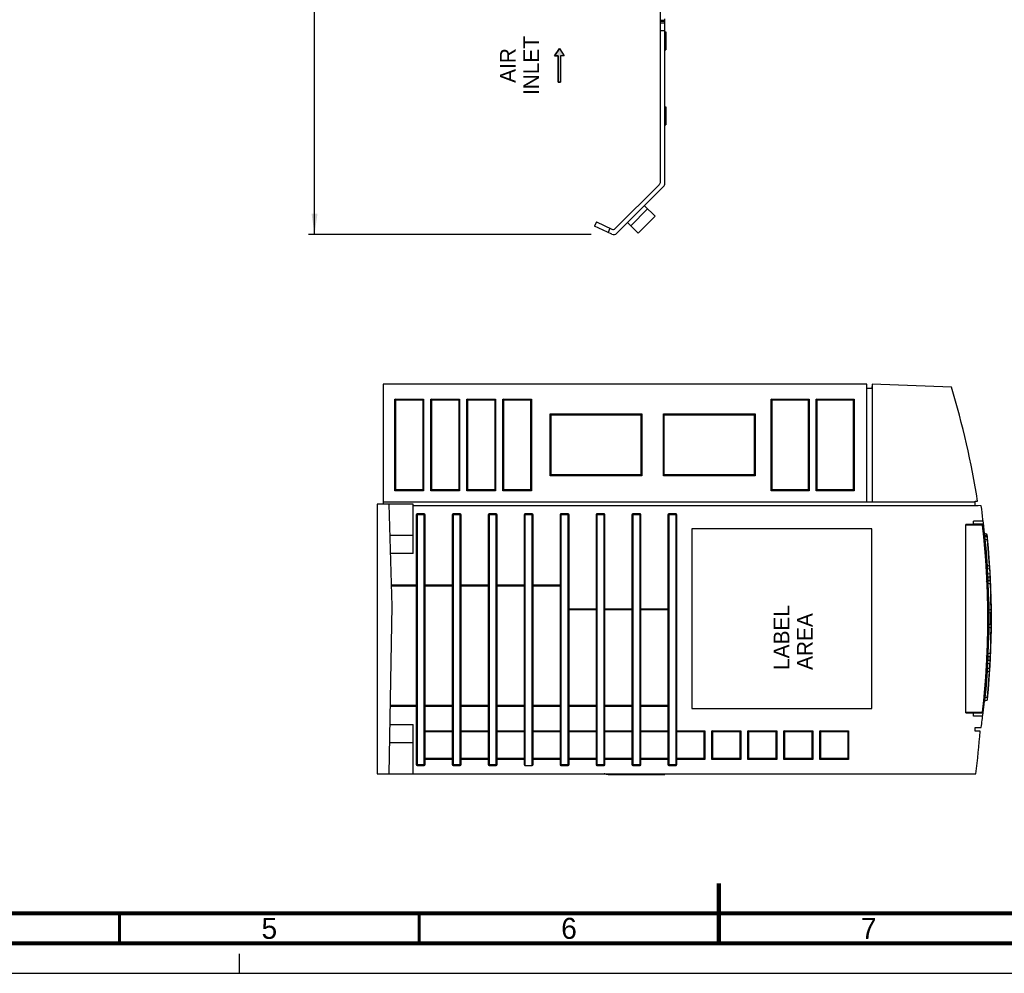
# Model space of a CAD drawing. Header units: millimetres. Extents: x 0 to 594, y 0 to 420.
# Tile 5 of 78: x 180 to 345, y 0 to 159. Entities that reach past the tile are written whole.
import ezdxf

# ---------------------------------------------------------------- set-up
doc = ezdxf.new("R2010")
doc.units = ezdxf.units.MM
doc.header["$LTSCALE"] = 32.67
doc.linetypes.add('DASHED', pattern=[0.2, 0.1, -0.1])
doc.layers.get('0').update_dxf_attribs({"linetype": 'CONTINUOUS'})
doc.styles.get("Standard").update_dxf_attribs({"font": 'myriadpro-light.otf'})
doc.dimstyles.new('DIMSTYLE_1', dxfattribs={"dimtxt": 2.6, "dimasz": 3.5, "dimexe": 1, "dimexo": 0, "dimgap": 0.65, "dimtad": 1, "dimdsep": 46, "dimtxsty": 'STANDARD', "dimblk": '_FILLED', "dimblk1": '_FILLED', "dimblk2": '_FILLED', "dimcen": 0.09, "dimclrt": 5, "dimadec": 0, "dimazin": 0, "dimtp": 0.1, "dimtm": 0.1, "dimtfac": 1, "dimtofl": 0, "dimtmove": 0, "dimatfit": 3, "dimldrblk": '_FILLED', "dimfxl": 1, "dimtolj": 1, "dimarcsym": 0})

# ---------------------------------------------------------------- blocks, each defined once
blk = doc.blocks.new('_FILLED')
at = {"color": 0, "linetype": 'BYBLOCK'}
blk.add_solid([(0, 0), (-1, 0.143), (-1, -0.143)], dxfattribs=at)
blk = doc.blocks.new('*D14')
at = {"color": 2, "linetype": 'CONTINUOUS'}
for p, q in [((232.79, 293.78), (228.54, 293.78)), ((229.54, 293.78), (229.54, 208.53)), ((238.5, 293.78), (232.79, 293.78)), ((229.54, 123.28), (229.54, 208.53)), ((232.79, 123.28), (228.54, 123.28)), ((275.69, 123.28), (232.79, 123.28))]:
    blk.add_line(p, q, dxfattribs=at)
at = {"color": 2, "linetype": 'CONTINUOUS', "xscale": 3.5, "yscale": 3.5, "zscale": 3.5}
for p, rotation in [((229.54, 293.78), 90), ((229.54, 123.28), 270)]:
    blk.add_blockref('_FILLED', p, dxfattribs=dict(at, rotation=rotation))
at = {"color": 5, "linetype": 'CONTINUOUS', "insert": (226.29, 207.84), "char_height": 2.6, "width": 8.3447, "attachment_point": 2, "rotation": 90, "line_spacing_factor": 0.9}
blk.add_mtext('341\\P[13.4]', dxfattribs=at)
blk = doc.blocks.new('AIR_FLOW_ARROW_BL3', base_point=(270.4, 151.51))
at = {"linetype": 'CONTINUOUS'}
blk.add_hatch(color=2, dxfattribs=at).paths.add_polyline_path([(270.19, 153.11), (269.6, 153.11), (270.39, 154.31), (271.19, 153.11), (270.59, 153.11), (270.59, 148.71), (270.19, 148.71)])
at = {"color": 7, "linetype": 'CONTINUOUS'}
for p, q in [((270.39, 154.31), (269.6, 153.11)), ((269.6, 153.11), (270.19, 153.11)), ((270.19, 153.11), (270.19, 148.71)), ((270.39, 154.31), (271.19, 153.11)), ((270.59, 153.11), (270.59, 148.71)), ((271.19, 153.11), (270.59, 153.11)), ((270.19, 148.71), (270.59, 148.71))]:
    blk.add_line(p, q, dxfattribs=at)
at = {"color": 2, "linetype": 'CONTINUOUS'}
blk.add_lwpolyline([(270.19, 153.11), (269.6, 153.11), (270.39, 154.31), (271.19, 153.11), (270.59, 153.11), (270.59, 148.71), (270.19, 148.71), (270.19, 153.11)], dxfattribs=at)

msp = doc.modelspace()

# ---------------------------------------------------------------- linework, layer by layer
at = {"color": 7, "linetype": 'CONTINUOUS'}
for p, q in [((287.252, 132.131), (287.252, 167.28)), ((288.002, 158.53), (287.252, 158.53)), ((288.002, 131.82), (288.002, 159.28)), ((288.002, 157.28), (287.252, 157.28)), ((288.002, 157.1), (288.127, 157.1)), ((288.127, 157.1), (288.127, 154.1)), ((288.002, 154.1), (288.127, 154.1)), ((288.002, 144.58), (288.127, 144.58)), ((288.127, 144.58), (288.127, 141.58)), ((288.002, 141.58), (288.127, 141.58)), ((279.709, 124.278), (287.032, 131.6)), ((287.782, 131.29), (279.992, 123.5)), ((285.118, 127.566), (282.29, 124.737)), ((284.588, 128.096), (286.356, 126.328)), ((276.569, 125.379), (276.252, 124.699)), ((276.569, 125.379), (279.144, 124.178)), ((281.76, 125.268), (283.527, 123.5)), ((283.527, 123.5), (286.356, 126.328)), ((279.145, 123.35), (276.252, 124.699)), ((321.697, 98.283), (241.002, 98.283)), ((241.002, 98.283), (241.002, 78.283)), ((321.697, 78.676), (321.697, 98.283)), ((322.497, 97.608), (321.697, 97.608)), ((322.552, 98.283), (322.497, 97.608)), ((335.802, 97.821), (322.552, 98.283)), ((322.552, 98.283), (322.552, 78.676)), ((243.097, 95.683), (242.947, 95.833)), ((243.097, 95.683), (247.597, 95.683)), ((243.097, 80.683), (243.097, 95.683)), ((247.597, 95.683), (247.747, 95.833)), ((247.597, 95.683), (247.597, 80.683)), ((249.097, 95.683), (248.947, 95.833)), ((249.097, 95.683), (253.597, 95.683)), ((249.097, 80.683), (249.097, 95.683)), ((253.597, 95.683), (253.747, 95.833)), ((253.597, 95.683), (253.597, 80.683)), ((255.097, 95.683), (254.947, 95.833)), ((255.097, 95.683), (259.597, 95.683)), ((255.097, 80.683), (255.097, 95.683)), ((259.597, 95.683), (259.747, 95.833)), ((259.597, 95.683), (259.597, 80.683)), ((261.097, 95.683), (260.947, 95.833)), ((261.097, 95.683), (265.597, 95.683)), ((261.097, 80.683), (261.097, 95.683)), ((265.597, 95.683), (265.747, 95.833)), ((265.597, 95.683), (265.597, 80.683)), ((305.902, 95.683), (305.752, 95.833)), ((305.902, 95.683), (311.902, 95.683)), ((305.902, 80.683), (305.902, 95.683)), ((311.902, 95.683), (312.052, 95.833)), ((311.902, 95.683), (311.902, 80.683)), ((313.402, 95.683), (313.252, 95.833)), ((313.402, 95.683), (319.402, 95.683)), ((313.402, 80.683), (313.402, 95.683)), ((319.402, 95.683), (319.552, 95.833)), ((319.402, 95.683), (319.402, 80.683)), ((269.002, 93.183), (268.852, 93.333)), ((269.002, 93.183), (284.002, 93.183)), ((269.002, 83.183), (269.002, 93.183)), ((284.002, 93.183), (284.152, 93.333)), ((284.002, 93.183), (284.002, 83.183)), ((287.902, 93.183), (287.752, 93.333)), ((287.902, 93.183), (302.902, 93.183)), ((287.902, 83.183), (287.902, 93.183)), ((302.902, 93.183), (303.052, 93.333)), ((302.902, 93.183), (302.902, 83.183)), ((269.002, 83.183), (268.852, 83.033)), ((284.002, 83.183), (269.002, 83.183)), ((284.002, 83.183), (284.152, 83.033)), ((287.902, 83.183), (287.752, 83.033)), ((302.902, 83.183), (287.902, 83.183)), ((302.902, 83.183), (303.052, 83.033)), ((243.097, 80.683), (242.947, 80.533)), ((247.597, 80.683), (243.097, 80.683)), ((247.597, 80.683), (247.747, 80.533)), ((249.097, 80.683), (248.947, 80.533)), ((253.597, 80.683), (249.097, 80.683)), ((253.597, 80.683), (253.747, 80.533)), ((255.097, 80.683), (254.947, 80.533)), ((259.597, 80.683), (255.097, 80.683)), ((259.597, 80.683), (259.747, 80.533)), ((261.097, 80.683), (260.947, 80.533)), ((265.597, 80.683), (261.097, 80.683)), ((265.597, 80.683), (265.747, 80.533)), ((305.902, 80.683), (305.752, 80.533)), ((311.902, 80.683), (305.902, 80.683)), ((311.902, 80.683), (312.052, 80.533)), ((313.402, 80.683), (313.252, 80.533)), ((319.402, 80.683), (313.402, 80.683)), ((319.402, 80.683), (319.552, 80.533)), ((246.002, 78.283), (240.002, 78.283)), ((240.002, 78.283), (240.002, 33.283)), ((241.002, 78.676), (339.784, 78.676)), ((242.49, 61.24), (242.002, 78.283)), ((246.002, 70.033), (246.002, 78.283)), ((246.002, 78.051), (340.272, 78.051)), ((339.784, 78.783), (340.159, 78.783)), ((339.784, 78.068), (339.784, 78.783)), ((340.774, 78.033), (339.784, 78.068)), ((246.502, 76.533), (246.502, 34.833)), ((247.852, 76.683), (246.652, 76.683)), ((248.002, 34.833), (248.002, 76.533)), ((252.502, 76.533), (252.502, 34.833)), ((253.852, 76.683), (252.652, 76.683)), ((254.002, 34.833), (254.002, 76.533)), ((258.502, 76.533), (258.502, 34.833)), ((259.852, 76.683), (258.652, 76.683)), ((260.002, 34.833), (260.002, 76.533)), ((264.502, 76.533), (264.502, 34.833)), ((265.852, 76.683), (264.652, 76.683)), ((266.002, 34.833), (266.002, 76.533)), ((270.502, 76.533), (270.502, 34.833)), ((271.852, 76.683), (270.652, 76.683)), ((272.002, 34.833), (272.002, 76.533)), ((276.502, 76.533), (276.502, 34.833)), ((277.852, 76.683), (276.652, 76.683)), ((278.002, 34.833), (278.002, 76.533)), ((282.502, 76.533), (282.502, 34.833)), ((283.852, 76.683), (282.652, 76.683)), ((284.002, 34.833), (284.002, 76.533)), ((288.502, 76.533), (288.502, 34.833)), ((289.852, 76.683), (288.652, 76.683)), ((290.002, 34.833), (290.002, 76.533)), ((322.502, 74.183), (292.502, 74.183)), ((292.502, 74.183), (292.502, 44.183)), ((322.502, 44.183), (322.502, 74.183)), ((339.502, 74.88), (338.222, 74.88)), ((338.222, 43.486), (338.222, 74.88)), ((341.096, 75.433), (339.502, 75.433)), ((339.502, 74.88), (339.502, 75.433)), ((339.502, 74.983), (340.992, 74.983)), ((341.241, 73.518), (341.239, 73.527)), ((341.242, 73.509), (341.241, 73.518)), ((341.245, 73.501), (341.242, 73.509)), ((341.247, 73.492), (341.245, 73.501)), ((341.251, 73.483), (341.247, 73.492)), ((341.254, 73.475), (341.251, 73.483)), ((341.259, 73.467), (341.254, 73.475)), ((341.263, 73.46), (341.259, 73.467)), ((341.269, 73.452), (341.263, 73.46)), ((341.274, 73.445), (341.269, 73.452)), ((341.28, 73.438), (341.274, 73.445)), ((341.287, 73.432), (341.28, 73.438)), ((341.293, 73.426), (341.287, 73.432)), ((341.291, 73.018), (341.29, 73.027)), ((341.291, 73.021), (341.29, 73.027)), ((341.292, 73.014), (341.291, 73.021)), ((341.293, 73.009), (341.291, 73.018)), ((341.293, 73.01), (341.292, 73.014)), ((341.301, 73.421), (341.293, 73.426)), ((341.295, 73.001), (341.293, 73.01)), ((341.298, 72.992), (341.295, 73.001)), ((341.301, 72.984), (341.298, 72.992)), ((341.308, 73.415), (341.301, 73.421)), ((341.305, 72.975), (341.301, 72.984)), ((341.309, 72.967), (341.305, 72.976)), ((341.316, 73.411), (341.308, 73.415)), ((341.314, 72.96), (341.309, 72.968)), ((341.319, 72.952), (341.314, 72.96)), ((341.324, 73.407), (341.316, 73.411)), ((341.325, 72.945), (341.319, 72.953)), ((341.332, 73.403), (341.324, 73.407)), ((341.331, 72.939), (341.324, 72.945)), ((341.337, 72.932), (341.33, 72.939)), ((341.337, 73.401), (341.332, 73.403)), ((341.682, 73.276), (341.337, 73.401)), ((341.344, 72.926), (341.337, 72.932)), ((341.344, 72.926), (341.34, 72.929)), ((341.351, 72.921), (341.344, 72.926)), ((341.358, 72.916), (341.351, 72.921)), ((341.366, 72.911), (341.358, 72.916)), ((341.374, 72.907), (341.366, 72.911)), ((341.382, 72.903), (341.374, 72.907)), ((341.388, 72.901), (341.382, 72.903)), ((341.388, 72.901), (341.382, 72.903)), ((341.731, 72.776), (341.388, 72.901)), ((341.447, 72.426), (341.763, 72.311)), ((341.581, 70.931), (341.447, 72.426)), ((341.688, 73.273), (341.682, 73.276)), ((341.696, 73.27), (341.688, 73.273)), ((341.704, 73.266), (341.696, 73.27)), ((341.712, 73.261), (341.704, 73.266)), ((341.719, 73.256), (341.712, 73.261)), ((341.726, 73.25), (341.719, 73.256)), ((341.733, 73.244), (341.726, 73.25)), ((341.733, 72.775), (341.731, 72.776)), ((341.74, 73.238), (341.733, 73.244)), ((341.741, 72.772), (341.733, 72.775)), ((341.746, 73.231), (341.74, 73.238)), ((341.75, 72.768), (341.741, 72.772)), ((341.751, 73.224), (341.746, 73.231)), ((341.758, 72.763), (341.75, 72.768)), ((341.756, 73.217), (341.751, 73.224)), ((341.761, 73.209), (341.756, 73.217)), ((341.766, 72.758), (341.758, 72.763)), ((341.765, 73.201), (341.761, 73.209)), ((341.769, 73.193), (341.765, 73.201)), ((341.773, 72.753), (341.766, 72.758)), ((341.772, 73.185), (341.769, 73.193)), ((341.775, 73.176), (341.772, 73.185)), ((341.78, 72.747), (341.773, 72.753)), ((341.777, 73.167), (341.775, 73.176)), ((341.779, 73.158), (341.777, 73.167)), ((341.78, 73.15), (341.779, 73.158)), ((341.787, 72.74), (341.78, 72.747)), ((341.793, 72.733), (341.787, 72.74)), ((341.799, 72.726), (341.793, 72.733)), ((341.805, 72.719), (341.799, 72.726)), ((341.81, 72.711), (341.805, 72.719)), ((341.814, 72.703), (341.81, 72.711)), ((341.818, 72.694), (341.814, 72.703)), ((341.821, 72.686), (341.818, 72.694)), ((341.824, 72.677), (341.821, 72.686)), ((341.826, 72.668), (341.824, 72.677)), ((341.828, 72.659), (341.826, 72.668)), ((341.829, 72.649), (341.828, 72.659)), ((341.829, 72.65), (341.829, 72.649)), ((341.699, 69.436), (341.581, 70.931)), ((341.987, 70.898), (341.976, 71.033)), ((246.002, 70.033), (242.238, 70.033)), ((341.801, 67.939), (341.699, 69.436)), ((342.099, 69.471), (342.098, 69.482)), ((341.741, 67.349), (341.742, 67.358)), ((341.742, 67.358), (341.744, 67.367)), ((341.744, 67.367), (341.747, 67.376)), ((341.747, 67.376), (341.75, 67.385)), ((341.75, 67.385), (341.753, 67.394)), ((341.753, 67.394), (341.758, 67.402)), ((341.758, 67.402), (341.762, 67.41)), ((341.762, 67.41), (341.767, 67.418)), ((341.767, 67.418), (341.773, 67.425)), ((341.773, 67.425), (341.779, 67.432)), ((341.779, 67.432), (341.786, 67.439)), ((341.786, 67.439), (341.792, 67.445)), ((341.792, 67.445), (341.8, 67.451)), ((341.8, 67.451), (341.807, 67.456)), ((342.098, 68.047), (341.801, 67.939)), ((341.807, 67.456), (341.815, 67.461)), ((341.815, 67.461), (341.824, 67.465)), ((341.824, 67.465), (341.832, 67.469)), ((341.832, 67.469), (341.838, 67.471)), ((341.838, 67.471), (342.118, 67.573)), ((342.118, 67.573), (342.124, 67.576)), ((342.124, 67.576), (342.133, 67.58)), ((342.133, 67.58), (342.141, 67.584)), ((342.141, 67.584), (342.149, 67.589)), ((342.149, 67.589), (342.156, 67.594)), ((342.156, 67.594), (342.164, 67.6)), ((342.164, 67.6), (342.171, 67.606)), ((342.171, 67.606), (342.177, 67.613)), ((342.177, 67.613), (342.183, 67.62)), ((342.183, 67.62), (342.189, 67.627)), ((342.189, 67.627), (342.194, 67.635)), ((342.194, 67.635), (342.199, 67.643)), ((342.204, 67.926), (342.196, 68.053)), ((342.199, 67.643), (342.203, 67.651)), ((342.203, 67.651), (342.207, 67.66)), ((342.217, 67.711), (342.204, 67.926)), ((342.207, 67.66), (342.21, 67.668)), ((342.21, 67.668), (342.212, 67.677)), ((342.212, 67.677), (342.214, 67.686)), ((342.214, 67.686), (342.216, 67.696)), ((342.216, 67.696), (342.217, 67.705)), ((342.217, 67.714), (342.217, 67.723)), ((342.217, 67.705), (342.217, 67.714)), ((342.231, 67.49), (342.217, 67.711)), ((342.244, 67.26), (342.23, 67.493)), ((341.74, 67.341), (341.741, 67.349)), ((341.74, 67.325), (341.74, 67.341)), ((341.74, 67.322), (341.74, 67.325)), ((341.809, 66.023), (341.809, 66.023)), ((342.257, 67.024), (342.244, 67.266)), ((342.27, 66.8), (342.257, 67.039)), ((342.282, 66.578), (342.269, 66.809)), ((342.33, 65.588), (342.322, 65.771)), ((242.391, 64.683), (246.502, 64.683)), ((248.002, 64.683), (252.502, 64.683)), ((254.002, 64.683), (258.502, 64.683)), ((260.002, 64.683), (264.502, 64.683)), ((266.002, 64.683), (270.502, 64.683)), ((341.606, 65.428), (341.8, 65.281)), ((341.826, 65.679), (341.825, 65.683)), ((341.826, 65.679), (341.825, 65.683)), ((341.827, 65.667), (341.826, 65.679)), ((341.827, 65.665), (341.827, 65.669)), ((341.827, 65.666), (341.827, 65.667)), ((341.829, 65.657), (341.827, 65.666)), ((341.831, 65.648), (341.829, 65.657)), ((341.834, 65.639), (341.831, 65.648)), ((341.837, 65.631), (341.834, 65.64)), ((341.841, 65.623), (341.837, 65.631)), ((341.845, 65.615), (341.841, 65.623)), ((341.85, 65.607), (341.845, 65.615)), ((341.855, 65.6), (341.85, 65.608)), ((341.861, 65.593), (341.855, 65.6)), ((341.867, 65.586), (341.861, 65.593)), ((341.873, 65.58), (341.867, 65.587)), ((341.88, 65.574), (341.873, 65.58)), ((341.887, 65.569), (341.88, 65.574)), ((341.894, 65.564), (341.887, 65.569)), ((341.902, 65.559), (341.894, 65.564)), ((341.91, 65.555), (341.902, 65.559)), ((341.918, 65.551), (341.91, 65.555)), ((341.924, 65.549), (341.918, 65.551)), ((341.924, 65.549), (341.918, 65.551)), ((342.245, 65.432), (341.924, 65.549)), ((341.951, 65.077), (342.259, 64.964)), ((342.006, 63.581), (341.951, 65.077)), ((342.253, 65.429), (342.245, 65.432)), ((342.262, 65.425), (342.253, 65.429)), ((342.27, 65.42), (342.262, 65.425)), ((342.278, 65.415), (342.27, 65.42)), ((342.285, 65.41), (342.278, 65.415)), ((342.293, 65.404), (342.285, 65.41)), ((342.299, 65.398), (342.293, 65.404)), ((342.306, 65.391), (342.299, 65.398)), ((342.312, 65.384), (342.306, 65.391)), ((342.317, 65.376), (342.312, 65.384)), ((342.322, 65.368), (342.317, 65.376)), ((342.327, 65.36), (342.322, 65.368)), ((342.331, 65.352), (342.327, 65.36)), ((342.338, 65.421), (342.33, 65.588)), ((342.334, 65.343), (342.331, 65.352)), ((342.337, 65.334), (342.334, 65.343)), ((342.34, 65.325), (342.337, 65.334)), ((342.347, 65.206), (342.338, 65.421)), ((342.341, 65.316), (342.34, 65.325)), ((342.343, 65.307), (342.341, 65.316)), ((342.343, 65.298), (342.343, 65.307)), ((342.045, 62.085), (342.006, 63.581)), ((342.408, 63.562), (342.403, 63.722)), ((242.002, 33.283), (242.49, 61.24)), ((342.046, 62.015), (342.045, 62.085)), ((272.002, 60.683), (276.502, 60.683)), ((278.002, 60.683), (282.502, 60.683)), ((284.002, 60.683), (288.502, 60.683)), ((342.37, 60.699), (342.094, 60.599)), ((342.097, 60.128), (342.373, 60.229)), ((342.373, 60.229), (342.379, 60.231)), ((342.379, 60.231), (342.387, 60.234)), ((342.387, 60.234), (342.395, 60.239)), ((342.395, 60.239), (342.402, 60.243)), ((342.402, 60.243), (342.41, 60.248)), ((342.41, 60.248), (342.417, 60.254)), ((342.417, 60.254), (342.423, 60.259)), ((342.423, 60.259), (342.43, 60.266)), ((342.43, 60.266), (342.436, 60.272)), ((342.436, 60.272), (342.441, 60.279)), ((342.441, 60.279), (342.446, 60.287)), ((342.446, 60.287), (342.451, 60.294)), ((342.451, 60.294), (342.455, 60.302)), ((342.455, 60.302), (342.459, 60.31)), ((342.459, 60.31), (342.463, 60.318)), ((342.463, 60.318), (342.465, 60.327)), ((342.465, 60.327), (342.468, 60.335)), ((342.468, 60.335), (342.469, 60.344)), ((342.469, 60.344), (342.471, 60.353)), ((342.471, 60.362), (342.472, 60.371)), ((342.471, 60.353), (342.471, 60.362)), ((342.472, 60.371), (342.472, 60.371)), ((342.094, 57.768), (342.37, 57.667)), ((342.373, 58.138), (342.097, 58.238)), ((342.379, 58.136), (342.373, 58.138)), ((342.387, 58.132), (342.379, 58.136)), ((342.395, 58.128), (342.387, 58.132)), ((342.402, 58.123), (342.395, 58.128)), ((342.41, 58.118), (342.402, 58.123)), ((342.417, 58.113), (342.41, 58.118)), ((342.423, 58.107), (342.417, 58.113)), ((342.43, 58.101), (342.423, 58.107)), ((342.436, 58.094), (342.43, 58.101)), ((342.441, 58.087), (342.436, 58.094)), ((342.446, 58.08), (342.441, 58.087)), ((342.451, 58.072), (342.446, 58.08)), ((342.455, 58.065), (342.451, 58.072)), ((342.459, 58.056), (342.455, 58.065)), ((342.463, 58.048), (342.459, 58.056)), ((342.465, 58.04), (342.463, 58.048)), ((342.468, 58.031), (342.465, 58.04)), ((342.469, 58.022), (342.468, 58.031)), ((342.471, 58.014), (342.469, 58.022)), ((342.471, 58.005), (342.471, 58.014)), ((342.472, 57.996), (342.471, 58.005)), ((342.006, 54.785), (342.045, 56.281)), ((342.045, 56.281), (342.046, 56.351)), ((341.951, 53.29), (342.006, 54.785)), ((341.606, 52.939), (341.8, 53.086)), ((341.825, 52.683), (341.826, 52.692)), ((341.826, 52.687), (341.825, 52.683)), ((341.826, 52.692), (341.827, 52.701)), ((341.827, 52.701), (341.829, 52.71)), ((341.827, 52.699), (341.827, 52.701)), ((341.829, 52.71), (341.831, 52.719)), ((341.831, 52.718), (341.834, 52.727)), ((341.834, 52.727), (341.837, 52.735)), ((341.837, 52.735), (341.841, 52.744)), ((341.841, 52.743), (341.845, 52.751)), ((341.845, 52.751), (341.85, 52.759)), ((341.85, 52.759), (341.855, 52.766)), ((341.855, 52.766), (341.861, 52.773)), ((341.861, 52.773), (341.867, 52.78)), ((341.867, 52.78), (341.873, 52.786)), ((341.873, 52.786), (341.88, 52.792)), ((341.88, 52.792), (341.887, 52.798)), ((341.887, 52.798), (341.894, 52.803)), ((341.894, 52.803), (341.902, 52.807)), ((341.902, 52.807), (341.91, 52.812)), ((341.91, 52.812), (341.918, 52.815)), ((341.918, 52.815), (341.924, 52.817)), ((341.924, 52.817), (342.245, 52.934)), ((342.259, 53.402), (341.951, 53.29)), ((342.245, 52.934), (342.253, 52.938)), ((342.253, 52.938), (342.262, 52.942)), ((342.262, 52.942), (342.27, 52.946)), ((342.27, 52.946), (342.278, 52.951)), ((342.278, 52.951), (342.285, 52.957)), ((342.285, 52.957), (342.293, 52.962)), ((342.293, 52.962), (342.299, 52.969)), ((342.299, 52.969), (342.306, 52.976)), ((342.306, 52.976), (342.312, 52.983)), ((342.312, 52.983), (342.317, 52.99)), ((342.317, 52.99), (342.322, 52.998)), ((342.322, 52.998), (342.327, 53.006)), ((342.322, 52.596), (342.33, 52.778)), ((342.327, 53.006), (342.331, 53.015)), ((342.33, 52.778), (342.338, 52.946)), ((342.331, 53.015), (342.334, 53.023)), ((342.334, 53.023), (342.337, 53.032)), ((342.337, 53.032), (342.34, 53.041)), ((342.338, 52.946), (342.347, 53.16)), ((342.34, 53.041), (342.341, 53.05)), ((342.341, 53.05), (342.343, 53.059)), ((342.343, 53.059), (342.343, 53.069)), ((341.74, 51.042), (341.74, 51.045)), ((341.741, 51.017), (341.74, 51.026)), ((341.742, 51.008), (341.741, 51.017)), ((341.744, 50.999), (341.742, 51.008)), ((341.747, 50.99), (341.744, 50.999)), ((341.75, 50.981), (341.747, 50.99)), ((341.753, 50.973), (341.75, 50.981)), ((341.758, 50.965), (341.753, 50.973)), ((341.762, 50.956), (341.758, 50.965)), ((341.767, 50.949), (341.762, 50.956)), ((341.773, 50.941), (341.767, 50.949)), ((341.779, 50.934), (341.773, 50.941)), ((341.786, 50.928), (341.779, 50.934)), ((341.792, 50.921), (341.786, 50.928)), ((341.809, 52.343), (341.809, 52.343)), ((342.231, 50.876), (342.244, 51.1)), ((342.243, 51.085), (342.257, 51.327)), ((342.256, 51.311), (342.269, 51.557)), ((342.268, 51.536), (342.282, 51.788)), ((341.699, 48.931), (341.801, 50.428)), ((341.708, 50.534), (341.709, 50.533)), ((341.8, 50.916), (341.792, 50.921)), ((341.807, 50.91), (341.8, 50.916)), ((341.801, 50.428), (342.098, 50.32)), ((341.815, 50.906), (341.807, 50.91)), ((341.824, 50.901), (341.815, 50.906)), ((341.832, 50.897), (341.824, 50.901)), ((341.838, 50.895), (341.832, 50.897)), ((342.118, 50.793), (341.838, 50.895)), ((342.124, 50.791), (342.118, 50.793)), ((342.133, 50.787), (342.124, 50.791)), ((342.141, 50.783), (342.133, 50.787)), ((342.149, 50.778), (342.141, 50.783)), ((342.156, 50.772), (342.149, 50.778)), ((342.164, 50.767), (342.156, 50.772)), ((342.171, 50.76), (342.164, 50.767)), ((342.177, 50.754), (342.171, 50.76)), ((342.183, 50.747), (342.177, 50.754)), ((342.189, 50.739), (342.183, 50.747)), ((342.194, 50.732), (342.189, 50.739)), ((342.199, 50.724), (342.194, 50.732)), ((342.203, 50.715), (342.199, 50.724)), ((342.207, 50.707), (342.203, 50.715)), ((342.21, 50.698), (342.207, 50.707)), ((342.212, 50.689), (342.21, 50.698)), ((342.214, 50.68), (342.212, 50.689)), ((342.216, 50.671), (342.214, 50.68)), ((342.217, 50.662), (342.216, 50.671)), ((342.217, 50.643), (342.231, 50.876)), ((342.217, 50.652), (342.217, 50.662)), ((342.217, 50.643), (342.217, 50.652)), ((341.581, 47.435), (341.699, 48.931)), ((341.447, 45.941), (341.581, 47.435)), ((341.763, 46.056), (341.447, 45.941)), ((341.976, 47.333), (341.987, 47.469)), ((246.502, 44.683), (242.201, 44.683)), ((252.502, 44.683), (248.002, 44.683)), ((258.502, 44.683), (254.002, 44.683)), ((264.502, 44.683), (260.002, 44.683)), ((270.502, 44.683), (266.002, 44.683)), ((276.502, 44.683), (272.002, 44.683)), ((282.502, 44.683), (278.002, 44.683)), ((288.502, 44.683), (284.002, 44.683)), ((341.29, 45.339), (341.291, 45.348)), ((341.291, 45.346), (341.29, 45.339)), ((341.291, 45.348), (341.293, 45.357)), ((341.292, 45.352), (341.293, 45.357)), ((341.293, 45.357), (341.295, 45.366)), ((341.295, 45.366), (341.298, 45.375)), ((341.298, 45.374), (341.301, 45.383)), ((341.301, 45.383), (341.305, 45.391)), ((341.305, 45.391), (341.309, 45.399)), ((341.309, 45.399), (341.314, 45.407)), ((341.314, 45.407), (341.319, 45.414)), ((341.336, 45.693), (341.319, 45.639)), ((341.319, 45.414), (341.325, 45.421)), ((341.324, 45.421), (341.331, 45.428)), ((341.33, 45.428), (341.337, 45.434)), ((341.37, 45.737), (341.336, 45.693)), ((341.337, 45.434), (341.344, 45.44)), ((341.344, 45.44), (341.351, 45.446)), ((341.351, 45.446), (341.358, 45.451)), ((341.358, 45.451), (341.366, 45.455)), ((341.366, 45.455), (341.374, 45.46)), ((341.417, 45.766), (341.37, 45.737)), ((341.374, 45.46), (341.382, 45.463)), ((341.382, 45.463), (341.388, 45.466)), ((341.388, 45.466), (341.731, 45.591)), ((341.731, 45.591), (341.733, 45.591)), ((341.733, 45.591), (341.741, 45.595)), ((341.741, 45.595), (341.75, 45.599)), ((341.75, 45.599), (341.758, 45.603)), ((341.758, 45.603), (341.766, 45.608)), ((341.766, 45.608), (341.773, 45.614)), ((341.773, 45.614), (341.78, 45.62)), ((341.78, 45.62), (341.787, 45.626)), ((341.787, 45.626), (341.793, 45.633)), ((341.793, 45.633), (341.799, 45.64)), ((341.799, 45.64), (341.805, 45.648)), ((341.805, 45.648), (341.81, 45.656)), ((341.81, 45.656), (341.814, 45.664)), ((341.814, 45.664), (341.818, 45.672)), ((341.818, 45.672), (341.821, 45.681)), ((341.821, 45.681), (341.824, 45.69)), ((341.824, 45.69), (341.826, 45.699)), ((341.826, 45.699), (341.828, 45.708)), ((341.828, 45.708), (341.829, 45.717)), ((341.829, 45.717), (341.829, 45.717)), ((341.829, 45.717), (341.829, 45.717)), ((292.502, 44.183), (322.502, 44.183)), ((338.222, 43.486), (339.502, 43.486)), ((339.502, 42.933), (339.502, 43.486)), ((340.992, 43.383), (339.502, 43.383)), ((341.014, 42.933), (339.502, 42.933)), ((242.146, 41.533), (246.002, 41.533)), ((246.002, 33.283), (246.002, 41.533)), ((248.002, 40.338), (252.502, 40.338)), ((254.002, 40.338), (258.502, 40.338)), ((260.002, 40.338), (264.502, 40.338)), ((266.002, 40.338), (270.502, 40.338)), ((272.002, 40.338), (276.502, 40.338)), ((278.002, 40.338), (282.502, 40.338)), ((284.002, 40.338), (288.502, 40.338)), ((290.002, 40.338), (294.502, 40.338)), ((294.502, 40.338), (294.652, 40.488)), ((294.502, 40.338), (294.502, 35.838)), ((296.002, 40.338), (295.852, 40.488)), ((296.002, 40.338), (300.502, 40.338)), ((296.002, 35.838), (296.002, 40.338)), ((300.502, 40.338), (300.652, 40.488)), ((300.502, 40.338), (300.502, 35.838)), ((302.002, 40.338), (301.852, 40.488)), ((302.002, 40.338), (306.502, 40.338)), ((302.002, 35.838), (302.002, 40.338)), ((306.502, 40.338), (306.652, 40.488)), ((306.502, 40.338), (306.502, 35.838)), ((308.002, 40.338), (307.852, 40.488)), ((308.002, 40.338), (312.502, 40.338)), ((308.002, 35.838), (308.002, 40.338)), ((312.502, 40.338), (312.652, 40.488)), ((312.502, 40.338), (312.502, 35.838)), ((314.002, 40.338), (313.852, 40.488)), ((314.002, 40.338), (318.502, 40.338)), ((314.002, 35.838), (314.002, 40.338)), ((318.502, 40.338), (318.652, 40.488)), ((318.502, 40.338), (318.502, 35.838)), ((339.784, 40.999), (340.774, 41.033)), ((339.784, 40.389), (339.784, 40.999)), ((340.599, 40.389), (339.784, 40.389)), ((246.652, 34.683), (247.852, 34.683)), ((252.502, 35.838), (248.002, 35.838)), ((252.652, 34.683), (253.852, 34.683)), ((258.502, 35.838), (254.002, 35.838)), ((258.652, 34.683), (259.852, 34.683)), ((264.502, 35.838), (260.002, 35.838)), ((264.652, 34.683), (265.852, 34.683)), ((270.502, 35.838), (266.002, 35.838)), ((270.652, 34.683), (271.852, 34.683)), ((276.502, 35.838), (272.002, 35.838)), ((276.652, 34.683), (277.852, 34.683)), ((282.502, 35.838), (278.002, 35.838)), ((282.652, 34.683), (283.852, 34.683)), ((288.502, 35.838), (284.002, 35.838)), ((288.652, 34.683), (289.852, 34.683)), ((294.502, 35.838), (290.002, 35.838)), ((294.502, 35.838), (294.652, 35.688)), ((296.002, 35.838), (295.852, 35.688)), ((300.502, 35.838), (296.002, 35.838)), ((300.502, 35.838), (300.652, 35.688)), ((302.002, 35.838), (301.852, 35.688)), ((306.502, 35.838), (302.002, 35.838)), ((306.502, 35.838), (306.652, 35.688)), ((308.002, 35.838), (307.852, 35.688)), ((312.502, 35.838), (308.002, 35.838)), ((312.502, 35.838), (312.652, 35.688)), ((314.002, 35.838), (313.852, 35.688)), ((318.502, 35.838), (314.002, 35.838)), ((318.502, 35.838), (318.652, 35.688)), ((240.002, 33.283), (339.877, 33.283)), ((277.897, 33.279), (277.884, 33.283)), ((277.965, 33.259), (277.897, 33.279)), ((278.033, 33.241), (277.965, 33.259)), ((278.101, 33.226), (278.033, 33.241)), ((278.17, 33.213), (278.101, 33.226)), ((278.239, 33.202), (278.17, 33.213)), ((278.2, 33.283), (278.214, 33.279)), ((278.214, 33.279), (278.282, 33.259)), ((278.308, 33.194), (278.239, 33.202)), ((278.282, 33.259), (278.35, 33.241)), ((278.378, 33.188), (278.308, 33.194)), ((278.35, 33.241), (278.418, 33.226)), ((278.448, 33.184), (278.378, 33.188)), ((278.418, 33.226), (278.487, 33.213)), ((278.517, 33.183), (278.448, 33.184)), ((278.487, 33.213), (278.556, 33.202)), ((278.517, 33.183), (288.002, 33.183)), ((278.556, 33.202), (278.625, 33.194)), ((278.625, 33.194), (278.695, 33.188)), ((278.695, 33.188), (278.764, 33.184)), ((278.764, 33.184), (278.834, 33.183)), ((287.252, 33.183), (287.252, 33.283)), ((288.002, 33.183), (288.002, 33.283)), ((0, 0), (594, 0))]:
    msp.add_line(p, q, dxfattribs=at)
at = {"color": 9, "linetype": 'CONTINUOUS'}
for p, q in [((288.002, 158.98), (287.252, 158.98)), ((288.002, 158.83), (287.252, 158.83)), ((278.834, 124.323), (278.517, 123.643)), ((242.947, 95.833), (247.747, 95.833)), ((242.947, 80.533), (242.947, 95.833)), ((247.747, 95.833), (247.747, 80.533)), ((248.947, 95.833), (253.747, 95.833)), ((248.947, 80.533), (248.947, 95.833)), ((253.747, 95.833), (253.747, 80.533)), ((254.947, 95.833), (259.747, 95.833)), ((254.947, 80.533), (254.947, 95.833)), ((259.747, 95.833), (259.747, 80.533)), ((260.947, 95.833), (265.747, 95.833)), ((260.947, 80.533), (260.947, 95.833)), ((265.747, 95.833), (265.747, 80.533)), ((305.752, 95.833), (312.052, 95.833)), ((305.752, 80.533), (305.752, 95.833)), ((312.052, 95.833), (312.052, 80.533)), ((313.252, 95.833), (319.552, 95.833)), ((313.252, 80.533), (313.252, 95.833)), ((319.552, 95.833), (319.552, 80.533)), ((268.852, 93.333), (284.152, 93.333)), ((268.852, 83.033), (268.852, 93.333)), ((284.152, 93.333), (284.152, 83.033)), ((287.752, 93.333), (303.052, 93.333)), ((287.752, 83.033), (287.752, 93.333)), ((303.052, 93.333), (303.052, 83.033)), ((284.152, 83.033), (268.852, 83.033)), ((303.052, 83.033), (287.752, 83.033)), ((247.747, 80.533), (242.947, 80.533)), ((253.747, 80.533), (248.947, 80.533)), ((259.747, 80.533), (254.947, 80.533)), ((265.747, 80.533), (260.947, 80.533)), ((312.052, 80.533), (305.752, 80.533)), ((319.552, 80.533), (313.252, 80.533)), ((248.002, 76.533), (246.502, 76.533)), ((246.652, 76.683), (246.652, 34.683)), ((247.852, 34.683), (247.852, 76.683)), ((254.002, 76.533), (252.502, 76.533)), ((252.652, 76.683), (252.652, 34.683)), ((253.852, 34.683), (253.852, 76.683)), ((260.002, 76.533), (258.502, 76.533)), ((258.652, 76.683), (258.652, 34.683)), ((259.852, 34.683), (259.852, 76.683)), ((266.002, 76.533), (264.502, 76.533)), ((264.652, 76.683), (264.652, 34.683)), ((265.852, 34.683), (265.852, 76.683)), ((272.002, 76.533), (270.502, 76.533)), ((270.652, 76.683), (270.652, 34.683)), ((271.852, 34.683), (271.852, 76.683)), ((278.002, 76.533), (276.502, 76.533)), ((276.652, 76.683), (276.652, 34.683)), ((277.852, 34.683), (277.852, 76.683)), ((284.002, 76.533), (282.502, 76.533)), ((282.652, 76.683), (282.652, 34.683)), ((283.852, 34.683), (283.852, 76.683)), ((290.002, 76.533), (288.502, 76.533)), ((288.652, 76.683), (288.652, 34.683)), ((289.852, 34.683), (289.852, 76.683)), ((341.004, 74.783), (338.222, 74.783)), ((340.992, 74.983), (341.004, 74.783)), ((341.103, 74.794), (341.004, 74.783)), ((246.002, 73.033), (242.152, 73.033)), ((341.296, 73.075), (341.28, 73.127)), ((341.33, 73.032), (341.296, 73.075)), ((341.378, 73.004), (341.33, 73.032)), ((341.378, 73.004), (341.337, 73.401)), ((341.349, 72.416), (341.447, 72.426)), ((341.373, 72.962), (341.374, 72.987)), ((341.374, 72.929), (341.373, 72.962)), ((341.374, 72.987), (341.378, 73.004)), ((341.376, 72.906), (341.374, 72.929)), ((341.491, 72.974), (341.378, 73.004)), ((341.38, 72.877), (341.382, 72.896)), ((341.381, 72.846), (341.38, 72.877)), ((341.385, 72.804), (341.381, 72.846)), ((341.382, 72.896), (341.388, 72.901)), ((341.392, 72.75), (341.385, 72.804)), ((341.401, 72.685), (341.392, 72.75)), ((341.413, 72.609), (341.401, 72.685)), ((341.429, 72.523), (341.413, 72.609)), ((341.447, 72.426), (341.429, 72.523)), ((341.605, 72.943), (341.491, 72.974)), ((341.718, 72.912), (341.605, 72.943)), ((341.718, 72.912), (341.682, 73.276)), ((341.766, 72.884), (341.718, 72.912)), ((341.718, 72.912), (341.734, 72.855)), ((341.731, 72.776), (341.743, 72.75)), ((341.734, 72.855), (341.743, 72.769)), ((341.743, 72.75), (341.753, 72.684)), ((341.753, 72.684), (341.76, 72.582)), ((341.76, 72.582), (341.763, 72.456)), ((341.763, 72.456), (341.763, 72.311)), ((341.763, 72.311), (341.861, 72.32)), ((341.763, 72.311), (341.889, 70.891)), ((341.8, 72.841), (341.766, 72.884)), ((341.816, 72.789), (341.8, 72.841)), ((341.889, 70.891), (342, 69.469)), ((341.976, 71.033), (341.976, 71.033)), ((342, 69.469), (342.098, 68.047)), ((341.801, 67.939), (341.703, 67.932)), ((341.802, 67.79), (341.801, 67.939)), ((341.806, 67.661), (341.802, 67.79)), ((341.814, 67.556), (341.806, 67.661)), ((341.825, 67.492), (341.814, 67.556)), ((341.874, 66.607), (341.824, 67.463)), ((341.838, 67.471), (341.825, 67.492)), ((342.196, 68.053), (342.098, 68.047)), ((342.098, 68.047), (342.116, 67.9)), ((342.116, 67.9), (342.127, 67.771)), ((342.129, 67.6), (342.118, 67.573)), ((342.127, 67.771), (342.132, 67.668)), ((342.132, 67.668), (342.129, 67.6)), ((342.13, 67.578), (342.183, 66.647)), ((341.79, 66.645), (341.776, 66.675)), ((341.824, 66.621), (341.79, 66.645)), ((341.809, 66.023), (341.819, 66.076)), ((341.819, 66.076), (341.854, 66.122)), ((341.874, 66.607), (341.824, 66.621)), ((341.854, 66.122), (341.908, 66.152)), ((341.87, 66.511), (341.874, 66.607)), ((341.872, 66.412), (341.87, 66.511)), ((341.879, 66.311), (341.872, 66.412)), ((342.183, 66.647), (341.874, 66.607)), ((341.891, 66.223), (341.879, 66.311)), ((341.908, 66.152), (341.891, 66.223)), ((341.908, 66.152), (342.197, 66.187)), ((341.935, 65.568), (341.908, 66.152)), ((342.234, 66.632), (342.183, 66.647)), ((342.183, 66.647), (342.201, 66.524)), ((342.208, 66.277), (342.197, 66.187)), ((342.197, 66.187), (342.249, 66.216)), ((342.197, 66.187), (342.223, 65.639)), ((342.201, 66.524), (342.209, 66.395)), ((342.209, 66.395), (342.208, 66.277)), ((342.268, 66.608), (342.234, 66.632)), ((342.249, 66.216), (342.284, 66.261)), ((342.282, 66.578), (342.268, 66.608)), ((342.284, 66.261), (342.295, 66.316)), ((242.387, 64.833), (246.502, 64.833)), ((248.002, 64.833), (252.502, 64.833)), ((254.002, 64.833), (258.502, 64.833)), ((260.002, 64.833), (264.502, 64.833)), ((266.002, 64.833), (270.502, 64.833)), ((341.853, 65.072), (341.951, 65.077)), ((341.913, 65.472), (341.915, 65.531)), ((341.919, 65.371), (341.913, 65.472)), ((341.915, 65.531), (341.924, 65.549)), ((341.931, 65.239), (341.919, 65.371)), ((341.951, 65.076), (341.931, 65.239)), ((341.936, 65.545), (341.935, 65.568)), ((342.223, 65.639), (342.232, 65.437)), ((342.245, 65.432), (342.256, 65.406)), ((342.256, 65.406), (342.264, 65.339)), ((342.265, 65.11), (342.259, 64.964)), ((342.259, 64.964), (342.357, 64.969)), ((342.259, 64.964), (342.31, 63.543)), ((342.264, 65.339), (342.267, 65.236)), ((342.267, 65.236), (342.265, 65.11)), ((342.31, 63.543), (342.347, 62.121)), ((272.002, 60.833), (276.502, 60.833)), ((278.002, 60.833), (282.502, 60.833)), ((284.002, 60.833), (288.502, 60.833)), ((342.347, 62.121), (342.37, 60.699)), ((342.468, 60.7), (342.37, 60.699)), ((342.37, 60.699), (342.382, 60.552)), ((342.384, 60.255), (342.373, 60.229)), ((342.377, 59.54), (342.374, 60.229)), ((342.377, 58.818), (342.377, 59.54)), ((342.382, 60.552), (342.388, 60.424)), ((342.389, 60.321), (342.384, 60.255)), ((342.388, 60.424), (342.389, 60.321)), ((342.37, 57.667), (342.347, 56.245)), ((342.382, 57.812), (342.37, 57.667)), ((342.37, 57.667), (342.468, 57.666)), ((342.373, 58.138), (342.384, 58.111)), ((342.374, 58.137), (342.377, 58.818)), ((342.388, 57.94), (342.382, 57.812)), ((342.384, 58.111), (342.389, 58.043)), ((342.389, 58.043), (342.388, 57.94)), ((342.347, 56.245), (342.31, 54.823)), ((342.31, 54.823), (342.259, 53.402)), ((341.951, 53.29), (341.853, 53.294)), ((341.908, 52.215), (341.935, 52.799)), ((341.913, 52.901), (341.919, 53.005)), ((341.914, 52.838), (341.913, 52.901)), ((341.924, 52.817), (341.914, 52.838)), ((341.919, 53.005), (341.932, 53.134)), ((341.932, 53.134), (341.951, 53.29)), ((341.935, 52.799), (341.936, 52.822)), ((342.223, 52.728), (342.197, 52.179)), ((342.232, 52.93), (342.223, 52.728)), ((342.256, 52.96), (342.245, 52.934)), ((342.264, 53.025), (342.256, 52.96)), ((342.357, 53.398), (342.259, 53.402)), ((342.259, 53.402), (342.265, 53.255)), ((342.267, 53.127), (342.264, 53.025)), ((342.265, 53.255), (342.267, 53.127)), ((341.776, 51.692), (341.789, 51.721)), ((341.789, 51.721), (341.823, 51.745)), ((341.82, 52.289), (341.809, 52.343)), ((341.855, 52.244), (341.82, 52.289)), ((341.823, 51.745), (341.874, 51.759)), ((341.825, 50.903), (341.874, 51.759)), ((341.908, 52.215), (341.855, 52.244)), ((341.87, 51.862), (341.872, 51.964)), ((341.874, 51.759), (341.87, 51.862)), ((341.872, 51.964), (341.879, 52.064)), ((341.874, 51.759), (342.183, 51.719)), ((341.879, 52.064), (341.891, 52.147)), ((341.891, 52.147), (341.908, 52.215)), ((342.197, 52.179), (341.908, 52.215)), ((342.129, 50.789), (342.183, 51.719)), ((342.201, 51.841), (342.183, 51.719)), ((342.183, 51.719), (342.233, 51.733)), ((342.251, 52.149), (342.197, 52.18)), ((342.197, 52.18), (342.208, 52.088)), ((342.209, 51.97), (342.201, 51.841)), ((342.208, 52.088), (342.209, 51.97)), ((342.233, 51.733), (342.268, 51.757)), ((342.285, 52.104), (342.251, 52.149)), ((342.268, 51.757), (342.282, 51.788)), ((342.295, 52.051), (342.285, 52.104)), ((341.703, 50.434), (341.801, 50.428)), ((341.801, 50.428), (341.802, 50.583)), ((341.802, 50.583), (341.806, 50.714)), ((341.806, 50.714), (341.814, 50.815)), ((341.814, 50.815), (341.825, 50.876)), ((341.825, 50.876), (341.838, 50.895)), ((342.098, 50.32), (342, 48.897)), ((342.115, 50.464), (342.098, 50.32)), ((342.098, 50.32), (342.196, 50.314)), ((342.127, 50.593), (342.115, 50.464)), ((342.118, 50.793), (342.129, 50.766)), ((342.132, 50.697), (342.127, 50.593)), ((342.129, 50.766), (342.132, 50.697)), ((342, 48.897), (341.889, 47.476)), ((341.889, 47.476), (341.763, 46.056)), ((341.861, 46.046), (341.763, 46.056)), ((341.763, 46.056), (341.763, 45.908)), ((246.502, 44.533), (242.198, 44.533)), ((252.502, 44.533), (248.002, 44.533)), ((258.502, 44.533), (254.002, 44.533)), ((264.502, 44.533), (260.002, 44.533)), ((270.502, 44.533), (266.002, 44.533)), ((276.502, 44.533), (272.002, 44.533)), ((282.502, 44.533), (278.002, 44.533)), ((288.502, 44.533), (284.002, 44.533)), ((341.362, 45.949), (341.349, 45.95)), ((341.448, 45.941), (341.362, 45.949)), ((341.38, 45.489), (341.381, 45.52)), ((341.383, 45.47), (341.38, 45.489)), ((341.381, 45.52), (341.385, 45.563)), ((341.388, 45.466), (341.383, 45.47)), ((341.385, 45.563), (341.392, 45.616)), ((341.392, 45.616), (341.401, 45.681)), ((341.401, 45.681), (341.413, 45.757)), ((341.413, 45.757), (341.429, 45.844)), ((341.429, 45.844), (341.447, 45.941)), ((341.743, 45.616), (341.731, 45.591)), ((341.753, 45.68), (341.743, 45.616)), ((341.76, 45.781), (341.753, 45.68)), ((341.763, 45.908), (341.76, 45.781)), ((338.222, 43.583), (341.004, 43.583)), ((341.004, 43.583), (340.992, 43.383)), ((341.004, 43.583), (341.103, 43.572)), ((248.002, 40.488), (252.502, 40.488)), ((254.002, 40.488), (258.502, 40.488)), ((260.002, 40.488), (264.502, 40.488)), ((266.002, 40.488), (270.502, 40.488)), ((272.002, 40.488), (276.502, 40.488)), ((278.002, 40.488), (282.502, 40.488)), ((284.002, 40.488), (288.502, 40.488)), ((290.002, 40.488), (294.652, 40.488)), ((294.652, 40.488), (294.652, 35.688)), ((295.852, 40.488), (300.652, 40.488)), ((295.852, 35.688), (295.852, 40.488)), ((300.652, 40.488), (300.652, 35.688)), ((301.852, 40.488), (306.652, 40.488)), ((301.852, 35.688), (301.852, 40.488)), ((306.652, 40.488), (306.652, 35.688)), ((307.852, 40.488), (312.652, 40.488)), ((307.852, 35.688), (307.852, 40.488)), ((312.652, 40.488), (312.652, 35.688)), ((313.852, 40.488), (318.652, 40.488)), ((313.852, 35.688), (313.852, 40.488)), ((318.652, 40.488), (318.652, 35.688)), ((242.093, 38.533), (246.002, 38.533)), ((246.502, 34.833), (248.002, 34.833)), ((252.502, 35.688), (248.002, 35.688)), ((252.502, 34.833), (254.002, 34.833)), ((258.502, 35.688), (254.002, 35.688)), ((258.502, 34.833), (260.002, 34.833)), ((264.502, 35.688), (260.002, 35.688)), ((270.502, 35.688), (266.002, 35.688)), ((270.502, 34.833), (272.002, 34.833)), ((276.502, 35.688), (272.002, 35.688)), ((276.502, 34.833), (278.002, 34.833)), ((282.502, 35.688), (278.002, 35.688)), ((282.502, 34.833), (284.002, 34.833)), ((288.502, 35.688), (284.002, 35.688)), ((288.502, 34.833), (290.002, 34.833)), ((294.652, 35.688), (290.002, 35.688)), ((300.652, 35.688), (295.852, 35.688)), ((306.652, 35.688), (301.852, 35.688)), ((312.652, 35.688), (307.852, 35.688)), ((318.652, 35.688), (313.852, 35.688)), ((279.144, 33.283), (279.144, 33.183)), ((279.709, 33.283), (279.709, 33.183)), ((287.032, 33.283), (287.032, 33.183))]:
    msp.add_line(p, q, dxfattribs=at)
at = {"color": 7, "linetype": 'DASHED'}
msp.add_line((217, 0), (217, 5), dxfattribs=at)
at = {"color": 7, "linetype": 'CONTINUOUS'}
for points, const_width in [([(297, 5), (297, 15)], 0.7), ([(20, 10), (584, 10)], 0.7), ([(197, 5), (197, 10)], 0.5), ([(247, 5), (247, 10)], 0.5), ([(15, 5), (589, 5)], 0.7)]:
    msp.add_lwpolyline(points, dxfattribs=dict(at, const_width=const_width))
for centre, radius, start, end in [((286.502, 132.131), 0.75, 315, 360), ((287.252, 131.82), 0.75, 315, 360), ((279.356, 124.631), 0.5, 245, 315), ((279.462, 124.03), 0.75, 245, 315), ((201.842, 57.142), 140, 8.8926, 16.8917), ((202.002, 59.533), 140, 5.69033, 7.59344), ((246.652, 76.533), 0.15, 90, 180), ((247.852, 76.533), 0.15, 0, 90), ((252.652, 76.533), 0.15, 90, 180), ((253.852, 76.533), 0.15, 0, 90), ((258.652, 76.533), 0.15, 90, 180), ((259.852, 76.533), 0.15, 0, 90), ((264.652, 76.533), 0.15, 90, 180), ((265.852, 76.533), 0.15, 0, 90), ((270.652, 76.533), 0.15, 90, 180), ((271.852, 76.533), 0.15, 0, 90), ((276.652, 76.533), 0.15, 90, 180), ((277.852, 76.533), 0.15, 0, 90), ((282.652, 76.533), 0.15, 90, 180), ((283.852, 76.533), 0.15, 0, 90), ((288.652, 76.533), 0.15, 90, 180), ((289.852, 76.533), 0.15, 0, 90), ((340.992, 74.883), 0.1, 6.44695, 90), ((202.052, 59.183), 139.925, 353.55305, 6.44695), ((341.439, 73.042), 0.15, 190.64936, 250), ((341.68, 72.635), 0.15, 5.50288, 70), ((202.052, 59.183), 140.425, 5.50322, 5.70783), ((202.052, 59.183), 140.425, 354.49712, 5.50288), ((341.889, 67.331), 0.15, 110, 182.39287), ((342.067, 67.714), 0.15, 290, 3.48671), ((341.975, 65.69), 0.15, 188.7691, 250), ((342.193, 65.291), 0.15, 2.49567, 70), ((341.576, 61.845), 0.5, 1.09272, 42.57195), ((202.041, 59.184), 140.061, 358.90706, 1.09272), ((342.322, 60.369), 0.15, 290, 0.48453), ((342.322, 57.997), 0.15, 359.51547, 70), ((341.576, 56.521), 0.5, 317.42983, 358.90706), ((341.975, 52.676), 0.15, 110, 177.33749), ((342.193, 53.075), 0.15, 290, 357.50433), ((341.889, 51.036), 0.15, 177.60728, 250), ((342.067, 50.652), 0.15, 356.51329, 70), ((341.439, 45.325), 0.15, 110, 174.322), ((341.68, 45.731), 0.15, 290, 354.4392), ((202.002, 59.533), 140, 352.40656, 353.39175), ((340.992, 43.483), 0.1, 270, 353.55305), ((201.001, 50.989), 140, 352.73451, 355.65775), ((246.652, 34.833), 0.15, 180, 270), ((247.852, 34.833), 0.15, 270, 360), ((252.652, 34.833), 0.15, 180, 270), ((253.852, 34.833), 0.15, 270, 360), ((258.652, 34.833), 0.15, 180, 270), ((259.852, 34.833), 0.15, 270, 360), ((264.652, 34.833), 0.15, 180, 270), ((265.852, 34.833), 0.15, 270, 360), ((270.652, 34.833), 0.15, 180, 270), ((271.852, 34.833), 0.15, 270, 360), ((276.652, 34.833), 0.15, 180, 270), ((277.852, 34.833), 0.15, 270, 360), ((282.652, 34.833), 0.15, 180, 270), ((283.852, 34.833), 0.15, 270, 360), ((288.652, 34.833), 0.15, 180, 270), ((289.852, 34.833), 0.15, 270, 360)]:
    msp.add_arc(centre, radius, start, end, dxfattribs=at)
at = {"color": 9, "linetype": 'CONTINUOUS'}
msp.add_arc((202.052, 59.183), 139.825, 353.59429, 6.40571, dxfattribs=at)

# ---------------------------------------------------------------- block references
at = {"color": 2, "linetype": 'CONTINUOUS'}
msp.add_blockref('AIR_FLOW_ARROW_BL3', (270.395, 151.51), dxfattribs=at)

# ---------------------------------------------------------------- texts
at = {"color": 5, "linetype": 'CONTINUOUS', "char_height": 2.6, "rotation": 90, "line_spacing_factor": 0.9}
for s, insert, width, attachment_point in [('AIR\\PINLET', (260.491, 151.487), 8.62213, 2), ('LABEL AREA', (306.145, 50.625), 18.52885, 1)]:
    msp.add_mtext(s, dxfattribs=dict(at, insert=insert, width=width, attachment_point=attachment_point))
at = {"color": 5, "linetype": 'CONTINUOUS', "char_height": 3.5, "width": 2.53162, "attachment_point": 2, "line_spacing_factor": 0.9}
for s, insert in [('5', (222, 9.25)), ('6', (272, 9.25)), ('7', (322, 9.25))]:
    msp.add_mtext(s, dxfattribs=dict(at, insert=insert))

# ---------------------------------------------------------------- dimensions: what is measured, and where the dimension line sits
at = {"color": 2, "linetype": 'CONTINUOUS'}
dim = msp.add_linear_dim(base=(229.539, 123.28), p1=(238.495, 293.78), p2=(275.691, 123.28), angle=270, text='341\\P[13.4]', dimstyle='DIMSTYLE_1', override={"dimtad": 4}, dxfattribs=at)
dim.commit()
dim.dimension.update_dxf_attribs({"geometry": '*D14', "text_midpoint": (229.539, 207.842), "dimtype": 160})

doc.saveas('drawing.dxf')
